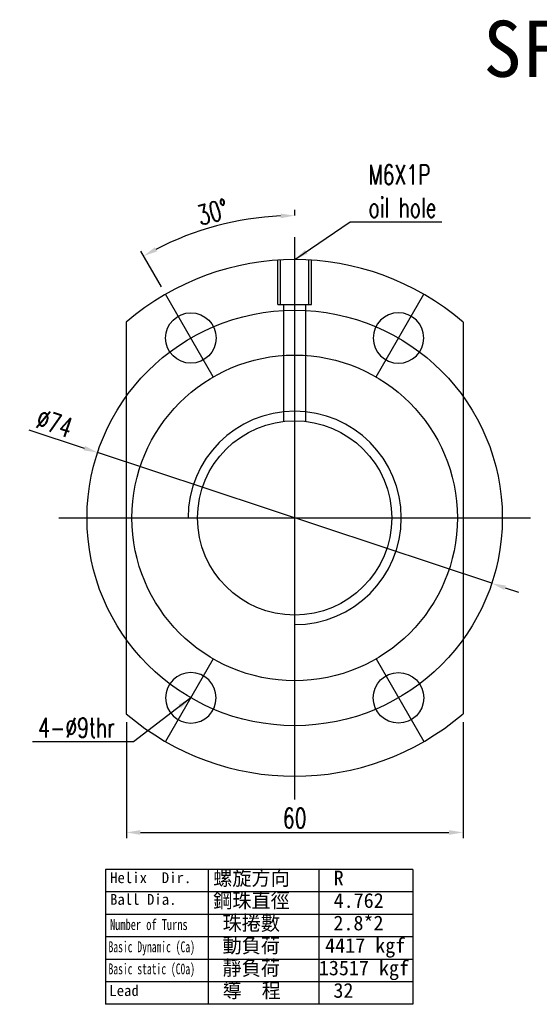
# Model space of a CAD drawing. Header units: millimetres. Extents: x 7 to 250, y -8 to 167.
# Tile 1 of 63: x 7 to 100, y -8 to 167. Entities that reach past the tile are written whole.
import ezdxf
from ezdxf.lldxf.tags import DXFTag

# ---------------------------------------------------------------- set-up
doc = ezdxf.new("R2010")
doc.units = ezdxf.units.MM
doc.header["$LTSCALE"] = 0.2
doc.layers.get('0').update_dxf_attribs({"linetype": 'CONTINUOUS'})
doc.layers.get('DEFPOINTS').update_dxf_attribs({"linetype": 'CONTINUOUS'})
doc.styles.add('DIM-7', font='SIMPLEX.shx', dxfattribs={"width": 0.7, "bigfont": 'chineset.shx'})
doc.styles.add('T', font='txt')
tags = doc.linetypes.add('DASHED', pattern=[25.72, 12.86, -12.86]).pattern_tags.tags
tags[6:7] = [DXFTag(74, 4), DXFTag(75, 0), DXFTag(340, '0'), DXFTag(46, 0.0), DXFTag(50, 0.0), DXFTag(44, 0.0), DXFTag(45, 0.0)]
tags[4:5] = [DXFTag(74, 4), DXFTag(75, 0), DXFTag(340, '0'), DXFTag(46, 0.0), DXFTag(50, 0.0), DXFTag(44, 0.0), DXFTag(45, 0.0)]
doc.dimstyles.new('CNS', dxfattribs={"dimtxt": 3.5, "dimasz": 2.5, "dimexe": 1, "dimexo": 1.5, "dimgap": 0.09, "dimtad": 0, "dimdsep": 46, "dimtxsty": 'DIM-7', "dimcen": 0.09, "dimclrd": 1, "dimclre": 1, "dimclrt": 4, "dimadec": 0, "dimazin": 0, "dimtfac": 1, "dimtix": 1, "dimtmove": 2, "dimatfit": 3, "dimfxl": 1, "dimtvp": 0.971429, "dimtolj": 1, "dimarcsym": 0})

# ---------------------------------------------------------------- blocks, each defined once
blk = doc.blocks.new('*D7')
at = {"lineweight": -2, "transparency": 16777216}
for p, q in [((26.3, 42.25), (26.3, 21.61)), ((86.3, 42.25), (86.3, 21.61)), ((28.8, 22.61), (83.8, 22.61))]:
    blk.add_line(p, q, dxfattribs=at)
at = {"transparency": 16777216}
for points in [[(28.8, 23.03), (28.8, 22.19), (26.3, 22.61)], [(83.8, 23.03), (83.8, 22.19), (86.3, 22.61)]]:
    blk.add_solid(points, dxfattribs=at)
at = {"layer": 'DEFPOINTS', "color": 0, "transparency": 16777216}
for p in [(26.3, 43.75), (86.3, 43.75), (86.3, 22.61)]:
    blk.add_point(p, dxfattribs=at)
at = {"transparency": 16777216, "insert": (56.3, 25.16), "char_height": 3.5, "attachment_point": 5, "style": 'DIM-7'}
blk.add_mtext('\\A1;60', dxfattribs=at)
blk = doc.blocks.new('*D8')
at = {"lineweight": -2, "transparency": 16777216}
for p, q in [((8.93, 94.33), (18.81, 91.05)), ((91.42, 66.98), (21.18, 90.27)), ((93.79, 66.19), (96.16, 65.41))]:
    blk.add_line(p, q, dxfattribs=at)
at = {"transparency": 16777216}
for points in [[(18.94, 91.45), (18.67, 90.66), (21.18, 90.27)], [(93.92, 66.59), (93.66, 65.8), (91.42, 66.98)]]:
    blk.add_solid(points, dxfattribs=at)
at = {"layer": 'DEFPOINTS', "color": 0, "transparency": 16777216}
for p in [(21.18, 90.27), (91.42, 66.98)]:
    blk.add_point(p, dxfattribs=at)
at = {"transparency": 16777216, "insert": (13.49, 95.5), "char_height": 3.5, "attachment_point": 5, "rotation": 341.6574, "style": 'DIM-7'}
blk.add_mtext('\\A1;∅74', dxfattribs=at)
blk = doc.blocks.new('*D10')
at = {"lineweight": -2, "transparency": 16777216}
for p, q in [((56.3, 132.47), (56.3, 133.47)), ((32.55, 119.76), (28.87, 126.12))]:
    blk.add_line(p, q, dxfattribs=at)
blk.add_arc((56.3, 78.62), 53.85, 92.6602, 117.342, dxfattribs=at)
at = {"transparency": 16777216}
for points in [[(53.79, 132.83), (53.81, 132), (56.3, 132.47)], [(31.77, 126.09), (31.37, 126.82), (29.37, 125.26)]]:
    blk.add_solid(points, dxfattribs=at)
at = {"layer": 'DEFPOINTS', "color": 0, "transparency": 16777216}
for p in [(46.95, 131.65), (56.3, 130.97), (33.3, 118.46), (41.8, 103.74), (56.3, 28.62)]:
    blk.add_point(p, dxfattribs=at)
at = {"transparency": 16777216, "insert": (41.7, 133.1), "char_height": 3.5, "attachment_point": 5, "rotation": 15.0011, "style": 'DIM-7'}
blk.add_mtext('\\A1;30°', dxfattribs=at)

msp = doc.modelspace()

# ---------------------------------------------------------------- linework, layer by layer
for p, q in [((56.298, 28.475), (56.298, 128.623)), ((41.797, 103.737), (33.297, 118.459)), ((70.799, 103.737), (79.3, 118.459)), ((14.298, 78.623), (98.298, 78.623)), ((41.797, 53.509), (33.297, 38.787)), ((70.799, 53.509), (79.3, 38.787)), ((77.357, 16.024), (22.602, 16.024)), ((22.602, 16.024), (22.602, -7.995)), ((40.853, 16.024), (40.853, -7.995)), ((60.605, 16.024), (60.605, -7.995)), ((77.357, 16.024), (77.357, -7.995)), ((77.357, 12.021), (22.602, 12.021)), ((77.357, 8.017), (22.602, 8.017)), ((77.357, 4.014), (22.602, 4.014)), ((77.357, 0.011), (22.602, 0.011)), ((77.357, -3.992), (22.602, -3.992)), ((77.357, -7.995), (22.602, -7.995))]:
    msp.add_line(p, q)
at = {"linetype": 'DASHED'}
for p, q in [((53.298, 116.623), (53.298, 124.525)), ((53.798, 116.623), (53.798, 124.525)), ((58.798, 116.623), (58.798, 124.525)), ((59.298, 116.623), (59.298, 124.525)), ((53.298, 116.623), (59.298, 116.623)), ((54.298, 116.623), (54.298, 95.807)), ((58.298, 95.81), (58.298, 116.623))]:
    msp.add_line(p, q, dxfattribs=at)
at = {"linetype": 'Continuous'}
for p, q in [((26.298, 113.494), (26.298, 43.752)), ((86.298, 113.494), (86.298, 43.752))]:
    msp.add_line(p, q, dxfattribs=at)
for radius in [37, 29, 17.3]:
    msp.add_circle((56.298, 78.623), radius)
for centre in [(37.798, 110.663), (74.798, 46.583)]:
    msp.add_circle(centre, 4.5, dxfattribs=at)
at = {"linetype": 'Continuous', "extrusion": (0, 0, -1)}
for centre in [(-74.798, 110.663), (-37.798, 46.583)]:
    msp.add_circle(centre, 4.5, dxfattribs=at)
at = {"linetype": 'Continuous'}
for start, end in [(49.29429, 130.70571), (229.29429, 310.70571)]:
    msp.add_arc((56.298, 78.623), 46, start, end, dxfattribs=at)
msp.add_arc((56.298, 78.623), 19.005, 270, 180)

# ---------------------------------------------------------------- texts
msp.add_text('SFYA03232-5.6', height=10).set_placement((89.93, 157.183))
at = {"style": 'T'}
for s, height, p in [('螺旋方向', 2.625, (41.781, 13.182)), ('R', 2.625, (63.239, 13.182)), ('Helix  Dir.', 1.93536, (23.397, 13.588)), ('Ball Dia.', 1.9354, (23.397, 9.723)), ('鋼珠直徑', 2.625, (41.781, 9.179)), ('4.762', 2.625, (63.239, 9.179)), ('珠捲數', 2.625, (43.448, 5.176)), ('2.8*2', 2.625, (63.2, 5.176)), ('動負荷', 2.625, (43.448, 1.173)), ('4417 kgf', 2.625, (61.728, 1.173)), ('靜負荷', 2.625, (43.448, -2.831)), ('13517 kgf', 2.625, (60.605, -2.831)), ('Lead', 1.9354, (23.258, -6.518)), ('導  程', 2.625, (43.448, -6.834)), ('32', 2.625, (63.2, -6.834))]:
    msp.add_text(s, height=height, dxfattribs=at).set_placement(p)
for s, width, p in [('Number of Turns', 0.7, (23.397, 5.235)), ('Basic Dynamic (Ca)', 0.65, (23.12, 1.28)), ('Basic static (C0a)', 0.65, (23.12, -2.65))]:
    msp.add_text(s, height=1.93536, dxfattribs=dict(at, width=width)).set_placement(p)
at = {"char_height": 3.5, "style": 'DIM-7'}
for s, insert, attachment_point in [('M6X1P\\Poil hole', (69.465, 136.826), 4), ('\\A1;4-%%C9thr', (24.247, 39.535), 9)]:
    msp.add_mtext(s, dxfattribs=dict(at, insert=insert, attachment_point=attachment_point))

# ---------------------------------------------------------------- dimensions: what is measured, and where the dimension line sits
dim = msp.add_angular_dim_2l(base=(46.947, 131.654), line1=((56.298, 130.973), (56.298, 28.623)), line2=((41.797, 103.737), (33.297, 118.459)), dimstyle='CNS', override={"dimgap": 0.8, "dimtad": 1, "dimclrd": 256, "dimclre": 256, "dimclrt": 256, "dimtmove": 1})
dim.commit()
dim.dimension.update_dxf_attribs({"geometry": '*D10', "text_midpoint": (41.7, 133.1)})
dim = msp.add_diameter_dim_2p(p1=(91.418, 66.979), p2=(21.178, 90.267), dimstyle='CNS', override={"dimgap": 0.8, "dimtad": 1, "dimclrd": 256, "dimclre": 256, "dimclrt": 256, "dimtmove": 1})
dim.commit()
dim.dimension.update_dxf_attribs({"geometry": '*D8', "text_midpoint": (13.485, 95.504)})
dim = msp.add_linear_dim(base=(86.298, 22.61), p1=(26.298, 43.752), p2=(86.298, 43.752), dimstyle='CNS', override={"dimgap": 0.8, "dimtad": 1, "dimclrd": 256, "dimclre": 256, "dimclrt": 256, "dimtmove": 1})
dim.commit()
dim.dimension.update_dxf_attribs({"geometry": '*D7', "text_midpoint": (56.298, 25.16)})

# ---------------------------------------------------------------- leaders
at = {"annotation_type": 0, "has_hookline": 1}
for points, hookline_direction, text_width in [([(56.309, 124.623), (66.165, 131.359), (68.665, 131.359)], 0, 13.067), ([(37.797, 46.581), (27.547, 38.735), (25.047, 38.735)], 1, 14.7)]:
    msp.add_leader(points, dimstyle='CNS', override={"dimgap": 0.8, "dimtad": 1, "dimclrd": 256, "dimclre": 256, "dimclrt": 256, "dimtmove": 1}, dxfattribs=dict(at, hookline_direction=hookline_direction, text_width=text_width))

doc.saveas('drawing.dxf')
